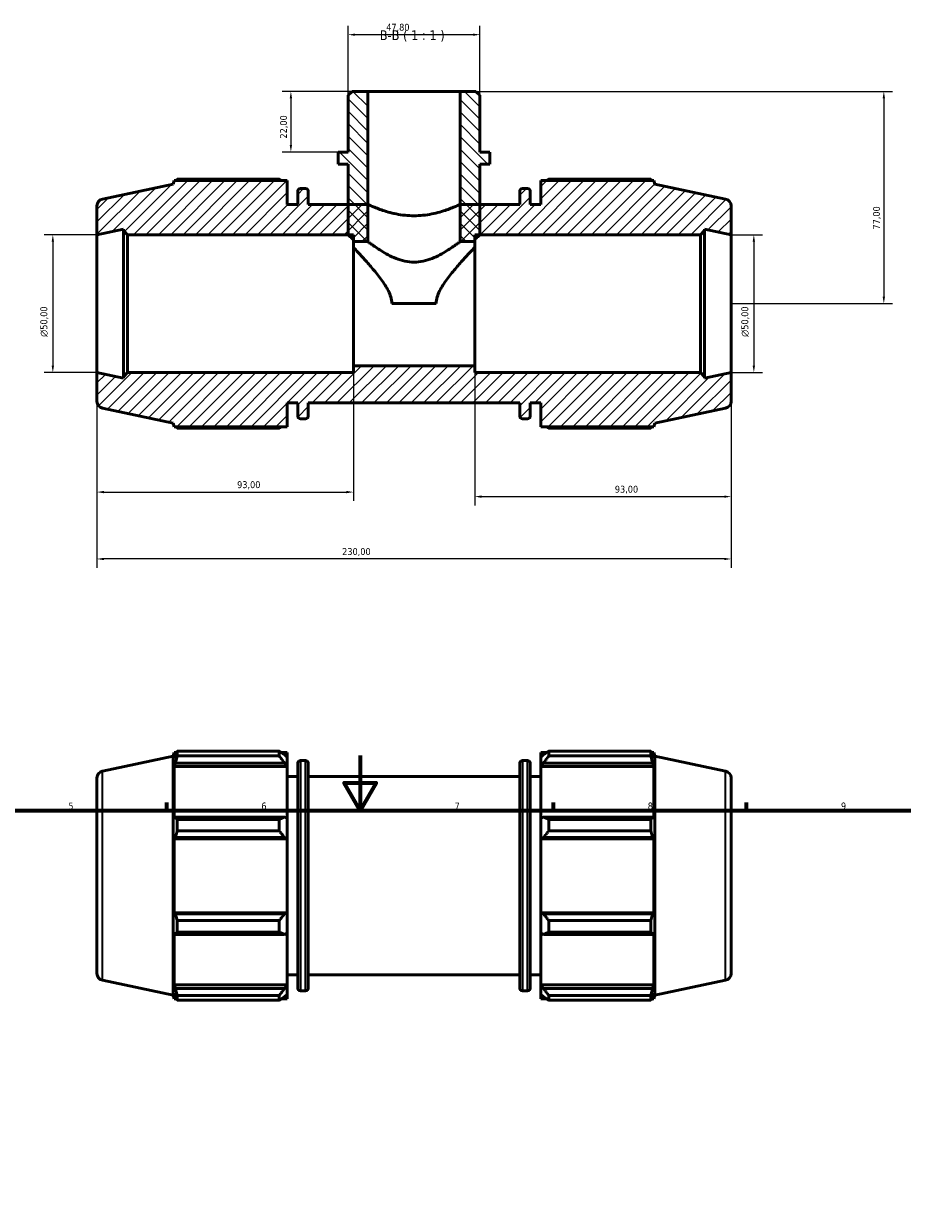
# Model space of a CAD drawing. Header units: millimetres. Extents: x 0 to 931, y 0 to 859.
# Tile 4 of 6: x 298 to 617, y 430 to 859. Entities that reach past the tile are written whole.
import ezdxf

# ---------------------------------------------------------------- set-up
doc = ezdxf.new("R2010")
doc.units = ezdxf.units.MM
for name, color, linetype, lineweight in [('Border (ISO)', 7, 'Continuous', 70), ('Dimension (ISO)', 7, 'Continuous', 25), ('Hatch (ISO)', 7, 'Continuous', 18), ('Symbol (ISO)', 7, 'Continuous', 25), ('Visible (ISO)', 7, 'Continuous', 50), ('Visible Narrow (ISO)', 7, 'Continuous', 35)]:
    doc.layers.add(name, color=color, linetype=linetype, lineweight=lineweight)
doc.styles.add('Label Text (ISO)', font='tahoma.ttf')
doc.styles.add('Note Text (ISO)', font='tahoma.ttf')
doc.dimstyles.new('Default (ISO)', dxfattribs={"dimtxt": 2.5, "dimasz": 2.5, "dimexe": 3.175, "dimexo": 0, "dimgap": 0.762, "dimtad": 1, "dimrnd": 1e-08, "dimzin": 0, "dimtxsty": 'Note Text (ISO)', "dimcen": 0.09, "dimdle": 10, "dimclrd": 256, "dimclre": 256, "dimclrt": 232, "dimazin": 0, "dimtfac": 1.40208, "dimtmove": 0, "dimatfit": 3, "dimfxl": 1, "dimtolj": 1, "dimtzin": 0, "dimlwd": -1, "dimlwe": -1, "dimarcsym": 0})

# ---------------------------------------------------------------- blocks, each defined once
blk = doc.blocks.new('Borders Default Border')
at = {"layer": 'Border (ISO)'}
for p, q in [((350.42, 574), (350.42, 576.9)), ((490.58, 574), (490.58, 576.9)), ((560.67, 574), (560.67, 576.9))]:
    blk.add_line(p, q, dxfattribs=at)
at = {"layer": 'Border (ISO)', "flags": 128}
for points in [[(420.5, 594), (420.5, 574), (414.73, 584), (426.27, 584), (420.5, 574)], [(20, 20), (20, 574), (821, 574), (821, 20), (20, 20)]]:
    blk.add_lwpolyline(points, dxfattribs=at)
at = {"layer": 'Border (ISO)', "color": 232, "true_color": 0xca0064, "char_height": 2.5, "attachment_point": 7, "style": 'Note Text (ISO)'}
for s, insert in [('5', (314.64, 574.35)), ('6', (384.66, 574.35)), ('7', (454.77, 574.4)), ('8', (524.81, 574.34)), ('9', (594.88, 574.35))]:
    blk.add_mtext(s, dxfattribs=dict(at, insert=insert))
blk = doc.blocks.new('*D7')
at = {"layer": 'Defpoints', "color": 0, "transparency": 16777216}
for p in [(423.3, 834.85), (395.37, 812.85), (412.54, 812.85)]:
    blk.add_point(p, dxfattribs=at)
at = {"layer": 'Dimension (ISO)', "transparency": 16777216}
for p, q in [((423.3, 834.85), (392.2, 834.85)), ((395.37, 832.35), (395.37, 815.35)), ((412.54, 812.85), (392.2, 812.85))]:
    blk.add_line(p, q, dxfattribs=at)
for points in [[(394.96, 832.35), (395.79, 832.35), (395.37, 834.85)], [(394.96, 815.35), (395.79, 815.35), (395.37, 812.85)]]:
    blk.add_solid(points, dxfattribs=at)
at = {"layer": 'Dimension (ISO)', "color": 232, "true_color": 0xca0064, "transparency": 16777216, "insert": (391.44, 817.74), "char_height": 2.5, "attachment_point": 1, "rotation": 90, "style": 'Note Text (ISO)'}
blk.add_mtext('\\A1;22,00', dxfattribs=at)
blk = doc.blocks.new('*D8')
at = {"layer": 'Defpoints', "color": 0, "transparency": 16777216}
for p in [(456.76, 834.85), (555.03, 757.85), (610.43, 757.85)]:
    blk.add_point(p, dxfattribs=at)
at = {"layer": 'Dimension (ISO)', "transparency": 16777216}
for p, q in [((456.76, 834.85), (613.61, 834.85)), ((610.43, 832.35), (610.43, 760.35)), ((555.03, 757.85), (613.61, 757.85))]:
    blk.add_line(p, q, dxfattribs=at)
for points in [[(610.01, 832.35), (610.85, 832.35), (610.43, 834.85)], [(610.01, 760.35), (610.85, 760.35), (610.43, 757.85)]]:
    blk.add_solid(points, dxfattribs=at)
at = {"layer": 'Dimension (ISO)', "color": 232, "true_color": 0xca0064, "transparency": 16777216, "insert": (606.5, 784.73), "char_height": 2.5, "attachment_point": 1, "rotation": 90, "style": 'Note Text (ISO)'}
blk.add_mtext('\\A1;77,00', dxfattribs=at)
blk = doc.blocks.new('*D9')
at = {"layer": 'Defpoints', "color": 0, "transparency": 16777216}
for p in [(555.03, 782.85), (555.03, 732.85), (563.29, 732.85)]:
    blk.add_point(p, dxfattribs=at)
at = {"layer": 'Dimension (ISO)', "transparency": 16777216}
for p, q in [((555.03, 782.85), (566.46, 782.85)), ((563.29, 780.35), (563.29, 735.35)), ((555.03, 732.85), (566.46, 732.85))]:
    blk.add_line(p, q, dxfattribs=at)
for points in [[(562.87, 780.35), (563.7, 780.35), (563.29, 782.85)], [(562.87, 735.35), (563.7, 735.35), (563.29, 732.85)]]:
    blk.add_solid(points, dxfattribs=at)
at = {"layer": 'Dimension (ISO)', "color": 232, "true_color": 0xca0064, "transparency": 16777216, "insert": (558.76, 745.8), "char_height": 2.5, "attachment_point": 1, "rotation": 90, "style": 'Note Text (ISO)'}
blk.add_mtext('\\A1;\\fAIGDT|b0|i0;\\H2.5000;\\ln\\fTahoma|b0|i0;\\H2.5000;50,00', dxfattribs=at)
blk = doc.blocks.new('*D10')
at = {"layer": 'Defpoints', "color": 0, "transparency": 16777216}
for p in [(416.13, 855.42), (416.13, 833.42), (463.93, 833.42)]:
    blk.add_point(p, dxfattribs=at)
at = {"layer": 'Dimension (ISO)', "transparency": 16777216}
for p, q in [((416.13, 833.42), (416.13, 858.59)), ((461.43, 855.42), (418.63, 855.42)), ((463.93, 833.42), (463.93, 858.59))]:
    blk.add_line(p, q, dxfattribs=at)
for points in [[(418.63, 855.83), (418.63, 855), (416.13, 855.42)], [(461.43, 855.83), (461.43, 855), (463.93, 855.42)]]:
    blk.add_solid(points, dxfattribs=at)
at = {"layer": 'Dimension (ISO)', "color": 232, "true_color": 0xca0064, "transparency": 16777216, "insert": (429.95, 859.36), "char_height": 2.5, "attachment_point": 1, "style": 'Note Text (ISO)'}
blk.add_mtext('\\A1;47,80', dxfattribs=at)
blk = doc.blocks.new('*D11')
at = {"layer": 'Defpoints', "color": 0, "transparency": 16777216}
for p in [(325.03, 782.85), (309.03, 732.85), (325.03, 732.85)]:
    blk.add_point(p, dxfattribs=at)
at = {"layer": 'Dimension (ISO)', "transparency": 16777216}
for p, q in [((325.03, 782.85), (305.86, 782.85)), ((309.03, 780.35), (309.03, 735.35)), ((325.03, 732.85), (305.86, 732.85))]:
    blk.add_line(p, q, dxfattribs=at)
for points in [[(308.61, 780.35), (309.45, 780.35), (309.03, 782.85)], [(308.61, 735.35), (309.45, 735.35), (309.03, 732.85)]]:
    blk.add_solid(points, dxfattribs=at)
at = {"layer": 'Dimension (ISO)', "color": 232, "true_color": 0xca0064, "transparency": 16777216, "insert": (304.51, 745.8), "char_height": 2.5, "attachment_point": 1, "rotation": 90, "style": 'Note Text (ISO)'}
blk.add_mtext('\\A1;\\fAIGDT|b0|i0;\\H2.5000;\\ln\\fTahoma|b0|i0;\\H2.5000;50,00', dxfattribs=at)
blk = doc.blocks.new('*D12')
at = {"layer": 'Defpoints', "color": 0, "transparency": 16777216}
for p in [(418.03, 735.35), (325.03, 732.85), (418.03, 689.5)]:
    blk.add_point(p, dxfattribs=at)
at = {"layer": 'Dimension (ISO)', "transparency": 16777216}
for p, q in [((418.03, 735.35), (418.03, 686.33)), ((325.03, 732.85), (325.03, 686.33)), ((327.53, 689.5), (415.53, 689.5))]:
    blk.add_line(p, q, dxfattribs=at)
for points in [[(327.53, 689.92), (327.53, 689.08), (325.03, 689.5)], [(415.53, 689.92), (415.53, 689.08), (418.03, 689.5)]]:
    blk.add_solid(points, dxfattribs=at)
at = {"layer": 'Dimension (ISO)', "color": 232, "true_color": 0xca0064, "transparency": 16777216, "insert": (375.88, 693.44), "char_height": 2.5, "attachment_point": 1, "style": 'Note Text (ISO)'}
blk.add_mtext('\\A1;93,00', dxfattribs=at)
blk = doc.blocks.new('*D13')
at = {"layer": 'Defpoints', "color": 0, "transparency": 16777216}
for p in [(462.03, 735.35), (555.03, 732.85), (555.03, 687.85)]:
    blk.add_point(p, dxfattribs=at)
at = {"layer": 'Dimension (ISO)', "transparency": 16777216}
for p, q in [((462.03, 735.35), (462.03, 684.68)), ((555.03, 732.85), (555.03, 684.68)), ((464.53, 687.85), (552.53, 687.85))]:
    blk.add_line(p, q, dxfattribs=at)
for points in [[(464.53, 688.27), (464.53, 687.43), (462.03, 687.85)], [(552.53, 688.27), (552.53, 687.43), (555.03, 687.85)]]:
    blk.add_solid(points, dxfattribs=at)
at = {"layer": 'Dimension (ISO)', "color": 232, "true_color": 0xca0064, "transparency": 16777216, "insert": (512.88, 691.79), "char_height": 2.5, "attachment_point": 1, "style": 'Note Text (ISO)'}
blk.add_mtext('\\A1;93,00', dxfattribs=at)
blk = doc.blocks.new('*D14')
at = {"layer": 'Defpoints', "color": 0, "transparency": 16777216}
for p in [(325.03, 732.85), (555.03, 732.85), (325.03, 665.24)]:
    blk.add_point(p, dxfattribs=at)
at = {"layer": 'Dimension (ISO)', "transparency": 16777216}
for p, q in [((325.03, 732.85), (325.03, 662.06)), ((555.03, 732.85), (555.03, 662.06)), ((552.53, 665.24), (327.53, 665.24))]:
    blk.add_line(p, q, dxfattribs=at)
for points in [[(327.53, 665.65), (327.53, 664.82), (325.03, 665.24)], [(552.53, 665.65), (552.53, 664.82), (555.03, 665.24)]]:
    blk.add_solid(points, dxfattribs=at)
at = {"layer": 'Dimension (ISO)', "color": 232, "true_color": 0xca0064, "transparency": 16777216, "insert": (413.98, 669.17), "char_height": 2.5, "attachment_point": 1, "style": 'Note Text (ISO)'}
blk.add_mtext('\\A1;230,00', dxfattribs=at)

msp = doc.modelspace()

# ---------------------------------------------------------------- hatches: boundary and pattern name
at = {"layer": 'Hatch (ISO)'}
h = msp.add_hatch(dxfattribs=at)
h.set_pattern_fill('ANSI31', color=256, scale=25.4, angle=90.00021, style=0)
h.set_pattern_definition([(135.0002, (0, 0), (-2.245056, -2.245072), [])])
h.paths.add_polyline_path([(463.933, 833.417), (462.499, 834.851), (456.762, 834.851), (456.762, 780.351), (462.031, 780.351), (462.031, 782.851), (463.933, 782.851), (463.933, 793.851), (463.933, 808.451), (467.518, 808.451), (467.518, 812.851), (463.933, 812.851)])
h.paths.add_polyline_path([(417.564, 834.851), (416.13, 833.417), (416.13, 812.851), (412.544, 812.851), (412.544, 808.451), (416.13, 808.451), (416.13, 793.851), (416.13, 782.851), (418.031, 782.851), (418.031, 780.351), (423.3, 780.351), (423.3, 834.851)])
h = msp.add_hatch(dxfattribs=at)
h.set_pattern_fill('ANSI31', color=256, scale=25.4, style=0)
h.set_pattern_definition([(45, (0, 0), (-2.245064, 2.245064), [])])
edge = h.paths.add_edge_path()
edge.add_ellipse((327.531, 793.327), major_axis=(-0.52, 2.445), ratio=1, start_angle=0, end_angle=78)
edge.add_line((325.031, 793.327), (325.031, 782.851))
edge.add_line((325.031, 782.851), (334.615, 784.888))
edge.add_line((334.615, 784.888), (334.615, 784.351))
edge.add_line((334.615, 784.351), (336.115, 782.851))
edge.add_line((336.115, 782.851), (418.031, 782.851))
edge.add_line((418.031, 782.851), (418.031, 780.351))
edge.add_line((418.031, 780.351), (423.3, 780.351))
edge.add_line((423.3, 780.351), (423.3, 793.851))
edge.add_line((423.3, 793.851), (416.13, 793.851))
edge.add_line((416.13, 793.851), (401.698, 793.851))
edge.add_line((401.698, 793.851), (401.698, 798.611))
edge.add_ellipse((400.698, 798.611), major_axis=(1, 0), ratio=1, start_angle=0, end_angle=90)
edge.add_line((400.698, 799.611), (398.865, 799.611))
edge.add_ellipse((398.865, 798.611), major_axis=(0, 1), ratio=1, start_angle=0, end_angle=90)
edge.add_line((397.865, 798.611), (397.865, 793.851))
edge.add_line((397.865, 793.851), (394.031, 793.851))
edge.add_line((394.031, 793.851), (394.031, 802.491))
edge.add_line((394.031, 802.491), (353.045, 802.491))
edge.add_line((353.045, 802.491), (352.631, 801.218))
edge.add_line((352.631, 801.218), (327.011, 795.772))
edge = h.paths.add_edge_path()
edge.add_ellipse((552.531, 722.376), major_axis=(0.52, -2.445), ratio=1, start_angle=0, end_angle=78)
edge.add_line((555.031, 722.376), (555.031, 732.851))
edge.add_line((555.031, 732.851), (545.448, 730.814))
edge.add_line((545.448, 730.814), (545.448, 731.351))
edge.add_line((545.448, 731.351), (543.948, 732.851))
edge.add_line((543.948, 732.851), (462.031, 732.851))
edge.add_line((462.031, 732.851), (462.031, 735.351))
edge.add_line((462.031, 735.351), (418.031, 735.351))
edge.add_line((418.031, 735.351), (418.031, 732.851))
edge.add_line((418.031, 732.851), (336.115, 732.851))
edge.add_line((336.115, 732.851), (334.615, 731.351))
edge.add_line((334.615, 731.351), (334.615, 730.814))
edge.add_line((334.615, 730.814), (325.031, 732.851))
edge.add_line((325.031, 732.851), (325.031, 722.376))
edge.add_ellipse((327.531, 722.376), major_axis=(-2.5, 0), ratio=1, start_angle=0, end_angle=78)
edge.add_line((327.011, 719.93), (352.631, 714.485))
edge.add_line((352.631, 714.485), (353.045, 713.211))
edge.add_line((353.045, 713.211), (394.031, 713.211))
edge.add_line((394.031, 713.211), (394.031, 721.851))
edge.add_line((394.031, 721.851), (397.865, 721.851))
edge.add_line((397.865, 721.851), (397.865, 717.091))
edge.add_ellipse((398.865, 717.091), major_axis=(-1, 0), ratio=1, start_angle=0, end_angle=90)
edge.add_line((398.865, 716.091), (400.698, 716.091))
edge.add_ellipse((400.698, 717.091), major_axis=(0, -1), ratio=1, start_angle=0, end_angle=90)
edge.add_line((401.698, 717.091), (401.698, 721.851))
edge.add_line((401.698, 721.851), (478.365, 721.851))
edge.add_line((478.365, 721.851), (478.365, 717.091))
edge.add_ellipse((479.365, 717.091), major_axis=(-1, 0), ratio=1, start_angle=0, end_angle=90)
edge.add_line((479.365, 716.091), (481.198, 716.091))
edge.add_ellipse((481.198, 717.091), major_axis=(0, -1), ratio=1, start_angle=0, end_angle=90)
edge.add_line((482.198, 717.091), (482.198, 721.851))
edge.add_line((482.198, 721.851), (486.031, 721.851))
edge.add_line((486.031, 721.851), (486.031, 713.211))
edge.add_line((486.031, 713.211), (527.017, 713.211))
edge.add_line((527.017, 713.211), (527.431, 714.485))
edge.add_line((527.431, 714.485), (553.051, 719.93))
edge = h.paths.add_edge_path()
edge.add_ellipse((552.531, 793.327), major_axis=(2.5, 0), ratio=1, start_angle=0, end_angle=78)
edge.add_line((553.051, 795.772), (527.431, 801.218))
edge.add_line((527.431, 801.218), (527.017, 802.491))
edge.add_line((527.017, 802.491), (486.031, 802.491))
edge.add_line((486.031, 802.491), (486.031, 793.851))
edge.add_line((486.031, 793.851), (482.198, 793.851))
edge.add_line((482.198, 793.851), (482.198, 798.611))
edge.add_ellipse((481.198, 798.611), major_axis=(1, 0), ratio=1, start_angle=0, end_angle=90)
edge.add_line((481.198, 799.611), (479.365, 799.611))
edge.add_ellipse((479.365, 798.611), major_axis=(0, 1), ratio=1, start_angle=0, end_angle=90)
edge.add_line((478.365, 798.611), (478.365, 793.851))
edge.add_line((478.365, 793.851), (463.933, 793.851))
edge.add_line((463.933, 793.851), (456.762, 793.851))
edge.add_line((456.762, 793.851), (456.762, 780.351))
edge.add_line((456.762, 780.351), (462.031, 780.351))
edge.add_line((462.031, 780.351), (462.031, 782.851))
edge.add_line((462.031, 782.851), (543.948, 782.851))
edge.add_line((543.948, 782.851), (545.448, 784.351))
edge.add_line((545.448, 784.351), (545.448, 784.888))
edge.add_line((545.448, 784.888), (555.031, 782.851))
edge.add_line((555.031, 782.851), (555.031, 793.327))

# ---------------------------------------------------------------- linework, layer by layer
at = {"layer": 'Visible (ISO)'}
for p, q in [((417.564, 834.851), (416.13, 833.417)), ((423.3, 834.851), (417.564, 834.851)), ((423.3, 780.351), (423.3, 834.851)), ((456.762, 834.851), (423.3, 834.851)), ((462.499, 834.851), (456.762, 834.851)), ((456.762, 834.851), (456.762, 780.351)), ((463.933, 833.417), (462.499, 834.851)), ((416.13, 833.417), (416.13, 812.851)), ((463.933, 812.851), (463.933, 833.417)), ((416.13, 812.851), (412.544, 812.851)), ((412.544, 812.851), (412.544, 808.451)), ((467.518, 812.851), (463.933, 812.851)), ((467.518, 808.451), (467.518, 812.851)), ((412.544, 808.451), (416.13, 808.451)), ((416.13, 808.451), (416.13, 782.851)), ((463.933, 782.851), (463.933, 808.451)), ((463.933, 808.451), (467.518, 808.451)), ((352.631, 801.218), (327.011, 795.772)), ((353.045, 802.491), (352.631, 801.218)), ((394.031, 802.491), (353.045, 802.491)), ((391.151, 803.016), (354.137, 803.016)), ((394.031, 793.851), (394.031, 802.491)), ((400.698, 799.611), (398.865, 799.611)), ((481.198, 799.611), (479.365, 799.611)), ((527.017, 802.491), (486.031, 802.491)), ((486.031, 802.491), (486.031, 793.851)), ((525.926, 803.016), (488.911, 803.016)), ((527.431, 801.218), (527.017, 802.491)), ((553.051, 795.772), (527.431, 801.218)), ((397.865, 798.611), (397.865, 793.851)), ((401.698, 793.851), (401.698, 798.611)), ((478.365, 798.611), (478.365, 793.851)), ((482.198, 793.851), (482.198, 798.611)), ((325.031, 793.327), (325.031, 782.851)), ((397.865, 793.851), (394.031, 793.851)), ((423.3, 793.851), (401.698, 793.851)), ((423.3, 780.351), (423.3, 793.851)), ((478.365, 793.851), (456.762, 793.851)), ((456.762, 793.851), (456.762, 780.351)), ((486.031, 793.851), (482.198, 793.851)), ((555.031, 782.851), (555.031, 793.327)), ((325.031, 782.851), (334.615, 784.888)), ((325.031, 732.851), (325.031, 782.851)), ((334.615, 784.888), (334.615, 784.351)), ((334.615, 784.351), (336.115, 782.851)), ((334.615, 784.351), (334.615, 731.351)), ((336.115, 782.851), (418.031, 782.851)), ((336.115, 732.851), (336.115, 782.851)), ((416.13, 782.851), (418.031, 782.851)), ((418.031, 782.851), (418.031, 780.351)), ((418.031, 782.851), (418.031, 780.351)), ((462.031, 780.351), (462.031, 782.851)), ((462.031, 782.851), (543.948, 782.851)), ((462.031, 780.351), (462.031, 782.851)), ((462.031, 782.851), (463.933, 782.851)), ((543.948, 782.851), (545.448, 784.351)), ((543.948, 782.851), (543.948, 732.851)), ((545.448, 784.351), (545.448, 784.888)), ((545.448, 784.888), (555.031, 782.851)), ((545.448, 731.351), (545.448, 784.351)), ((555.031, 732.851), (555.031, 782.851)), ((418.031, 780.351), (423.3, 780.351)), ((418.031, 735.351), (418.031, 780.351)), ((418.031, 780.351), (423.3, 780.351)), ((418.031, 780.351), (418.031, 778.32)), ((456.762, 780.351), (462.031, 780.351)), ((456.762, 780.351), (462.031, 780.351)), ((462.031, 735.351), (462.031, 780.351)), ((462.031, 778.32), (462.031, 780.351)), ((448.095, 757.851), (431.967, 757.851)), ((462.031, 735.351), (418.031, 735.351)), ((418.031, 735.351), (418.031, 732.851)), ((462.031, 732.851), (462.031, 735.351)), ((334.615, 730.814), (325.031, 732.851)), ((325.031, 732.851), (325.031, 722.376)), ((336.115, 732.851), (334.615, 731.351)), ((334.615, 731.351), (334.615, 730.814)), ((418.031, 732.851), (336.115, 732.851)), ((543.948, 732.851), (462.031, 732.851)), ((545.448, 731.351), (543.948, 732.851)), ((555.031, 732.851), (545.448, 730.814)), ((545.448, 730.814), (545.448, 731.351)), ((555.031, 722.376), (555.031, 732.851)), ((327.011, 719.93), (352.631, 714.485)), ((394.031, 713.211), (394.031, 721.851)), ((394.031, 721.851), (397.865, 721.851)), ((397.865, 721.851), (397.865, 717.091)), ((401.698, 717.091), (401.698, 721.851)), ((401.698, 721.851), (478.365, 721.851)), ((478.365, 721.851), (478.365, 717.091)), ((482.198, 717.091), (482.198, 721.851)), ((482.198, 721.851), (486.031, 721.851)), ((486.031, 721.851), (486.031, 713.211)), ((527.431, 714.485), (553.051, 719.93)), ((352.631, 714.485), (353.045, 713.211)), ((398.865, 716.091), (400.698, 716.091)), ((479.365, 716.091), (481.198, 716.091)), ((527.017, 713.211), (527.431, 714.485)), ((353.045, 713.211), (394.031, 713.211)), ((354.137, 712.687), (391.151, 712.687)), ((486.031, 713.211), (527.017, 713.211)), ((488.911, 712.687), (525.926, 712.687)), ((327.011, 588.262), (352.631, 593.707)), ((352.631, 593.707), (353.045, 594.981)), ((352.631, 506.974), (352.631, 593.707)), ((353.045, 594.981), (353.045, 592.915)), ((353.045, 594.981), (353.865, 594.981)), ((353.513, 594.288), (353.045, 592.915)), ((354.137, 593.769), (354.137, 595.505)), ((354.137, 595.505), (391.151, 595.505)), ((391.151, 593.769), (354.137, 593.769)), ((391.151, 593.769), (391.151, 595.505)), ((391.988, 594.981), (394.031, 594.981)), ((394.031, 593.372), (393.071, 594.288)), ((394.031, 593.372), (394.031, 594.981)), ((394.031, 593.372), (394.031, 590.363)), ((486.031, 594.981), (486.031, 593.372)), ((486.031, 594.981), (488.075, 594.981)), ((486.991, 594.288), (486.031, 593.372)), ((486.031, 590.363), (486.031, 593.372)), ((488.911, 595.505), (488.911, 593.769)), ((488.911, 595.505), (525.926, 595.505)), ((525.926, 593.769), (488.911, 593.769)), ((525.926, 593.769), (525.926, 595.505)), ((526.198, 594.981), (527.017, 594.981)), ((527.017, 592.915), (526.55, 594.288)), ((527.017, 592.915), (527.017, 594.981)), ((527.431, 593.707), (527.017, 594.981)), ((527.431, 506.974), (527.431, 593.707)), ((553.051, 588.262), (527.431, 593.707)), ((353.045, 589.937), (353.513, 591.214)), ((394.031, 589.937), (353.045, 589.937)), ((353.045, 589.937), (353.045, 570.953)), ((353.513, 591.214), (393.071, 591.214)), ((393.071, 591.214), (394.031, 590.363)), ((394.031, 590.363), (394.031, 589.937)), ((394.031, 571.175), (394.031, 589.937)), ((397.865, 509.581), (397.865, 591.101)), ((398.865, 592.101), (400.698, 592.101)), ((401.698, 591.101), (401.698, 509.581)), ((478.365, 509.581), (478.365, 591.101)), ((479.365, 592.101), (481.198, 592.101)), ((482.198, 591.101), (482.198, 509.581)), ((486.031, 590.363), (486.991, 591.214)), ((486.031, 589.937), (486.031, 590.363)), ((486.031, 589.937), (486.031, 571.175)), ((486.031, 589.937), (527.017, 589.937)), ((486.991, 591.214), (526.55, 591.214)), ((526.55, 591.214), (527.017, 589.937)), ((527.017, 570.953), (527.017, 589.937)), ((325.031, 585.816), (325.031, 514.865)), ((394.031, 586.341), (397.865, 586.341)), ((401.698, 586.341), (478.365, 586.341)), ((482.198, 586.341), (486.031, 586.341)), ((555.031, 585.816), (555.031, 514.865)), ((353.513, 571.618), (353.045, 570.953)), ((393.071, 571.618), (353.513, 571.618)), ((394.031, 571.175), (393.071, 571.618)), ((486.991, 571.618), (486.031, 571.175)), ((526.55, 571.618), (486.991, 571.618)), ((527.017, 570.953), (526.55, 571.618)), ((354.137, 566.594), (354.137, 570.784)), ((354.137, 570.784), (391.151, 570.784)), ((391.151, 566.594), (391.151, 570.784)), ((394.031, 571.175), (394.031, 563.908)), ((486.031, 563.908), (486.031, 571.175)), ((488.911, 570.784), (488.911, 566.594)), ((488.911, 570.784), (525.926, 570.784)), ((525.926, 566.594), (525.926, 570.784)), ((353.045, 563.764), (353.513, 564.197)), ((394.031, 563.764), (353.045, 563.764)), ((353.045, 563.764), (353.045, 536.917)), ((353.513, 564.197), (393.071, 564.197)), ((391.151, 566.594), (354.137, 566.594)), ((393.071, 564.197), (394.031, 563.908)), ((394.031, 563.908), (394.031, 563.764)), ((394.031, 536.917), (394.031, 563.764)), ((486.031, 563.908), (486.991, 564.197)), ((486.031, 563.764), (486.031, 563.908)), ((486.031, 563.764), (486.031, 536.917)), ((486.031, 563.764), (527.017, 563.764)), ((486.991, 564.197), (526.55, 564.197)), ((525.926, 566.594), (488.911, 566.594)), ((526.55, 564.197), (527.017, 563.764)), ((527.017, 536.917), (527.017, 563.764)), ((353.513, 536.484), (353.045, 536.917)), ((394.031, 536.917), (353.045, 536.917)), ((393.071, 536.484), (353.513, 536.484)), ((354.137, 529.897), (354.137, 534.088)), ((354.137, 534.088), (391.151, 534.088)), ((391.151, 529.897), (391.151, 534.088)), ((394.031, 536.773), (393.071, 536.484)), ((394.031, 536.917), (394.031, 536.773)), ((394.031, 536.773), (394.031, 529.507)), ((486.031, 536.773), (486.031, 536.917)), ((486.031, 536.917), (527.017, 536.917)), ((486.031, 529.507), (486.031, 536.773)), ((486.991, 536.484), (486.031, 536.773)), ((526.55, 536.484), (486.991, 536.484)), ((488.911, 534.088), (488.911, 529.897)), ((488.911, 534.088), (525.926, 534.088)), ((525.926, 529.897), (525.926, 534.088)), ((527.017, 536.917), (526.55, 536.484)), ((353.045, 529.728), (353.513, 529.063)), ((353.045, 529.728), (353.045, 510.744)), ((353.513, 529.063), (393.071, 529.063)), ((391.151, 529.897), (354.137, 529.897)), ((393.071, 529.063), (394.031, 529.507)), ((394.031, 510.744), (394.031, 529.507)), ((486.031, 529.507), (486.991, 529.063)), ((486.031, 529.507), (486.031, 510.744)), ((486.991, 529.063), (526.55, 529.063)), ((525.926, 529.897), (488.911, 529.897)), ((526.55, 529.063), (527.017, 529.728)), ((527.017, 510.744), (527.017, 529.728)), ((327.011, 512.42), (352.631, 506.974)), ((394.031, 514.341), (397.865, 514.341)), ((401.698, 514.341), (478.365, 514.341)), ((482.198, 514.341), (486.031, 514.341)), ((553.051, 512.42), (527.431, 506.974)), ((353.513, 509.467), (353.045, 510.744)), ((394.031, 510.744), (353.045, 510.744)), ((353.045, 507.767), (353.513, 506.393)), ((353.045, 507.767), (353.045, 505.701)), ((393.071, 509.467), (353.513, 509.467)), ((394.031, 510.319), (393.071, 509.467)), ((393.071, 506.393), (394.031, 507.309)), ((394.031, 510.744), (394.031, 510.319)), ((394.031, 510.319), (394.031, 507.309)), ((394.031, 505.701), (394.031, 507.309)), ((398.865, 508.581), (400.698, 508.581)), ((479.365, 508.581), (481.198, 508.581)), ((486.031, 510.319), (486.031, 510.744)), ((486.031, 510.744), (527.017, 510.744)), ((486.031, 507.309), (486.031, 510.319)), ((486.991, 509.467), (486.031, 510.319)), ((486.031, 507.309), (486.991, 506.393)), ((486.031, 507.309), (486.031, 505.701)), ((526.55, 509.467), (486.991, 509.467)), ((527.017, 510.744), (526.55, 509.467)), ((526.55, 506.393), (527.017, 507.767)), ((527.017, 505.701), (527.017, 507.767)), ((352.631, 506.974), (353.045, 505.701)), ((353.045, 505.701), (353.865, 505.701)), ((354.137, 505.176), (354.137, 506.912)), ((354.137, 506.912), (391.151, 506.912)), ((391.151, 505.176), (354.137, 505.176)), ((391.151, 505.176), (391.151, 506.912)), ((391.988, 505.701), (394.031, 505.701)), ((486.031, 505.701), (488.075, 505.701)), ((488.911, 506.912), (488.911, 505.176)), ((488.911, 506.912), (525.926, 506.912)), ((525.926, 505.176), (488.911, 505.176)), ((525.926, 505.176), (525.926, 506.912)), ((526.198, 505.701), (527.017, 505.701)), ((527.431, 506.974), (527.017, 505.701))]:
    msp.add_line(p, q, dxfattribs=at)
for centre, radius, start, end in [((398.865, 798.611), 1, 90, 180), ((400.698, 798.611), 1, 0, 90), ((479.365, 798.611), 1, 90, 180), ((481.198, 798.611), 1, 0, 90), ((327.531, 793.327), 2.5, 102, 180), ((552.531, 793.327), 2.5, 0, 78), ((327.531, 722.376), 2.5, 180, 258), ((552.531, 722.376), 2.5, 282, 0), ((398.865, 717.091), 1, 180, 270), ((400.698, 717.091), 1, 270, 0), ((479.365, 717.091), 1, 180, 270), ((481.198, 717.091), 1, 270, 0), ((398.865, 591.101), 1, 90, 180), ((400.698, 591.101), 1, 0, 90), ((479.365, 591.101), 1, 90, 180), ((481.198, 591.101), 1, 0, 90), ((327.531, 585.816), 2.5, 102, 180), ((552.531, 585.816), 2.5, 0, 78), ((327.531, 514.865), 2.5, 180, 258), ((552.531, 514.865), 2.5, 282, 0), ((398.865, 509.581), 1, 180, 270), ((400.698, 509.581), 1, 270, 0), ((479.365, 509.581), 1, 180, 270), ((481.198, 509.581), 1, 270, 0)]:
    msp.add_arc(centre, radius, start, end, dxfattribs=at)
for points, weights in [([(354.137, 803.016), (353.999, 802.751), (353.865, 802.491)], [1, 1.00044706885, 1.0007460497]), ([(391.151, 803.016), (391.577, 802.751), (391.988, 802.491)], [1.01498202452, 1.01315082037, 1.01117308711]), ([(488.075, 802.491), (488.486, 802.751), (488.911, 803.016)], [1.01117308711, 1.01315082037, 1.01498202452]), ([(526.198, 802.491), (526.064, 802.751), (525.926, 803.016)], [1.0007460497, 1.00044706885, 1]), ([(353.865, 713.211), (353.999, 712.951), (354.137, 712.687)], [1.0007460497, 1.00044706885, 1]), ([(391.988, 713.211), (391.577, 712.951), (391.151, 712.687)], [1.01117308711, 1.01315082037, 1.01498202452]), ([(488.911, 712.687), (488.486, 712.951), (488.075, 713.211)], [1.01498202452, 1.01315082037, 1.01117308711]), ([(525.926, 712.687), (526.064, 712.951), (526.198, 713.211)], [1, 1.00044706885, 1.0007460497]), ([(353.513, 594.288), (353.812, 594.884), (354.137, 595.505)], [1.0012831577, 1.00105004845, 1]), ([(354.137, 593.769), (353.812, 592.466), (353.513, 591.214)], [1, 1.00105004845, 1.0012831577]), ([(393.071, 594.288), (392.15, 594.884), (391.151, 595.505)], [1.00560255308, 1.01069401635, 1.01498202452]), ([(391.151, 593.769), (392.15, 592.466), (393.071, 591.214)], [1.01498202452, 1.01069401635, 1.00560255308]), ([(488.911, 595.505), (487.913, 594.884), (486.991, 594.288)], [1.01498202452, 1.01069401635, 1.00560255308]), ([(486.991, 591.214), (487.913, 592.466), (488.911, 593.769)], [1.00560255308, 1.01069401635, 1.01498202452]), ([(525.926, 595.505), (526.25, 594.884), (526.55, 594.288)], [1, 1.00105004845, 1.0012831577]), ([(526.55, 591.214), (526.25, 592.466), (525.926, 593.769)], [1.0012831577, 1.00105004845, 1]), ([(353.513, 571.618), (353.812, 571.21), (354.137, 570.784)], [1.0012831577, 1.00105004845, 1]), ([(393.071, 571.618), (392.15, 571.21), (391.151, 570.784)], [1.00560255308, 1.01069401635, 1.01498202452]), ([(488.911, 570.784), (487.913, 571.21), (486.991, 571.618)], [1.01498202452, 1.01069401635, 1.00560255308]), ([(525.926, 570.784), (526.25, 571.21), (526.55, 571.618)], [1, 1.00105004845, 1.0012831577]), ([(354.137, 566.594), (353.812, 565.371), (353.513, 564.197)], [1, 1.00105004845, 1.0012831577]), ([(391.151, 566.594), (392.15, 565.371), (393.071, 564.197)], [1.01498202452, 1.01069401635, 1.00560255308]), ([(486.991, 564.197), (487.913, 565.371), (488.911, 566.594)], [1.00560255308, 1.01069401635, 1.01498202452]), ([(526.55, 564.197), (526.25, 565.371), (525.926, 566.594)], [1.0012831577, 1.00105004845, 1]), ([(353.513, 536.484), (353.812, 535.31), (354.137, 534.088)], [1.0012831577, 1.00105004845, 1]), ([(393.071, 536.484), (392.15, 535.31), (391.151, 534.088)], [1.00560255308, 1.01069401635, 1.01498202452]), ([(488.911, 534.088), (487.913, 535.31), (486.991, 536.484)], [1.01498202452, 1.01069401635, 1.00560255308]), ([(525.926, 534.088), (526.25, 535.31), (526.55, 536.484)], [1, 1.00105004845, 1.0012831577]), ([(354.137, 529.897), (353.812, 529.472), (353.513, 529.063)], [1, 1.00105004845, 1.0012831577]), ([(391.151, 529.897), (392.15, 529.472), (393.071, 529.063)], [1.01498202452, 1.01069401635, 1.00560255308]), ([(486.991, 529.063), (487.913, 529.472), (488.911, 529.897)], [1.00560255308, 1.01069401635, 1.01498202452]), ([(526.55, 529.063), (526.25, 529.472), (525.926, 529.897)], [1.0012831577, 1.00105004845, 1]), ([(353.513, 509.467), (353.812, 508.216), (354.137, 506.912)], [1.0012831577, 1.00105004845, 1]), ([(393.071, 509.467), (392.15, 508.216), (391.151, 506.912)], [1.00560255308, 1.01069401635, 1.01498202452]), ([(488.911, 506.912), (487.913, 508.216), (486.991, 509.467)], [1.01498202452, 1.01069401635, 1.00560255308]), ([(525.926, 506.912), (526.25, 508.216), (526.55, 509.467)], [1, 1.00105004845, 1.0012831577]), ([(354.137, 505.176), (353.812, 505.797), (353.513, 506.393)], [1, 1.00105004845, 1.0012831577]), ([(391.151, 505.176), (392.15, 505.797), (393.071, 506.393)], [1.01498202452, 1.01069401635, 1.00560255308]), ([(486.991, 506.393), (487.913, 505.797), (488.911, 505.176)], [1.00560255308, 1.01069401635, 1.01498202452]), ([(526.55, 506.393), (526.25, 505.797), (525.926, 505.176)], [1.0012831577, 1.00105004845, 1])]:
    msp.add_rational_spline(points, weights, degree=2, dxfattribs=at)
for points, knots in [([(423.3, 793.851), (423.3, 793.851), (423.404, 793.803), (423.835, 793.605), (424.163, 793.456), (425.022, 793.082), (425.554, 792.856), (426.777, 792.368), (427.468, 792.107), (429.669, 791.341), (431.528, 790.78), (434.61, 790.169), (435.686, 790.004), (437.862, 789.783), (438.962, 789.727), (440.031, 789.727)], [7.6937634, 7.6937634, 7.6937634, 7.6937634, 8.0140226, 8.0140226, 8.3342819, 8.3342819, 8.6545411, 8.6545411, 8.9748003, 8.9748003, 9.6165758, 9.6165758, 9.9374635, 9.9374635, 10.2583512, 10.2583512, 10.2583512, 10.2583512]), ([(440.031, 789.727), (441.101, 789.727), (442.2, 789.783), (444.376, 790.004), (445.452, 790.169), (448.534, 790.78), (450.393, 791.341), (452.595, 792.107), (453.286, 792.368), (454.508, 792.856), (455.04, 793.082), (455.899, 793.456), (456.227, 793.605), (456.658, 793.803), (456.762, 793.851), (456.762, 793.851)], [0, 0, 0, 0, 0.3208877, 0.3208877, 0.6417754, 0.6417754, 1.2835509, 1.2835509, 1.6038101, 1.6038101, 1.9240693, 1.9240693, 2.2443286, 2.2443286, 2.5645878, 2.5645878, 2.5645878, 2.5645878]), ([(418.031, 781.04), (417.431, 781.609), (416.956, 782.062), (416.299, 782.689), (416.13, 782.851), (416.13, 782.851)], [11.64655151, 11.64655151, 11.64655151, 11.64655151, 12.11720011, 12.11720011, 12.6065241, 12.6065241, 12.6065241, 12.6065241]), ([(463.933, 782.851), (463.933, 782.851), (463.763, 782.689), (463.106, 782.062), (462.631, 781.609), (462.031, 781.04)], [4.2021747, 4.2021747, 4.2021747, 4.2021747, 4.69149869, 4.69149869, 5.16214729, 5.16214729, 5.16214729, 5.16214729]), ([(431.967, 757.851), (431.967, 758.709), (431.831, 759.51), (431.39, 761.042), (431.085, 761.773), (430.019, 763.914), (429.111, 765.269), (427.167, 767.914), (426.132, 769.191), (424.104, 771.602), (423.11, 772.735), (421.378, 774.676), (420.57, 775.566), (419.163, 777.101), (418.552, 777.761), (418.031, 778.32)], [0, 0, 0, 0, 0.2574698, 0.2574698, 0.5149395, 0.5149395, 1.029879, 1.029879, 1.5448185, 1.5448185, 2.059758, 2.059758, 2.5188614, 2.5188614, 2.9326854, 2.9326854, 2.9326854, 2.9326854]), ([(440.031, 772.895), (438.91, 772.895), (437.783, 773.024), (435.587, 773.501), (434.518, 773.847), (431.472, 775.059), (429.654, 776.092), (427.489, 777.43), (426.81, 777.874), (425.598, 778.695), (425.064, 779.07), (424.194, 779.693), (423.857, 779.94), (423.41, 780.269), (423.3, 780.351), (423.3, 780.351)], [0, 0, 0, 0, 0.3363881, 0.3363881, 0.6727762, 0.6727762, 1.3455524, 1.3455524, 1.6752078, 1.6752078, 2.0048632, 2.0048632, 2.3345187, 2.3345187, 2.6641741, 2.6641741, 2.6641741, 2.6641741]), ([(423.3, 780.351), (423.3, 780.351), (423.41, 780.269), (423.857, 779.94), (424.194, 779.693), (425.064, 779.07), (425.598, 778.695), (426.81, 777.874), (427.489, 777.43), (429.654, 776.092), (431.472, 775.059), (434.518, 773.847), (435.587, 773.501), (437.783, 773.024), (438.91, 772.895), (441.153, 772.895), (442.279, 773.024), (444.475, 773.501), (445.545, 773.847), (448.591, 775.059), (450.409, 776.092), (452.574, 777.43), (453.252, 777.874), (454.464, 778.695), (454.999, 779.07), (455.869, 779.693), (456.205, 779.94), (456.652, 780.269), (456.762, 780.351), (456.762, 780.351)], [2.6641741, 2.6641741, 2.6641741, 2.6641741, 2.9938295, 2.9938295, 3.323485, 3.323485, 3.6531404, 3.6531404, 3.9827958, 3.9827958, 4.655572, 4.655572, 4.9919601, 4.9919601, 5.3283482, 5.3283482, 5.6647363, 5.6647363, 6.0011244, 6.0011244, 6.6739006, 6.6739006, 7.003556, 7.003556, 7.3332114, 7.3332114, 7.6628669, 7.6628669, 7.9925223, 7.9925223, 7.9925223, 7.9925223]), ([(456.762, 780.351), (456.762, 780.351), (456.652, 780.269), (456.205, 779.94), (455.869, 779.693), (454.999, 779.07), (454.464, 778.695), (453.252, 777.874), (452.574, 777.43), (450.409, 776.092), (448.591, 775.059), (445.545, 773.847), (444.475, 773.501), (442.279, 773.024), (441.153, 772.895), (440.031, 772.895)], [7.9925223, 7.9925223, 7.9925223, 7.9925223, 8.3221777, 8.3221777, 8.6518332, 8.6518332, 8.9814886, 8.9814886, 9.311144, 9.311144, 9.9839202, 9.9839202, 10.3203083, 10.3203083, 10.6566964, 10.6566964, 10.6566964, 10.6566964]), ([(462.031, 778.32), (461.511, 777.761), (460.9, 777.101), (459.493, 775.566), (458.685, 774.676), (456.952, 772.735), (455.958, 771.602), (453.93, 769.191), (452.895, 767.914), (450.951, 765.269), (450.044, 763.914), (448.977, 761.773), (448.673, 761.042), (448.232, 759.51), (448.095, 758.709), (448.095, 757.851)], [-2.9326854, -2.9326854, -2.9326854, -2.9326854, -2.5188614, -2.5188614, -2.059758, -2.059758, -1.5448185, -1.5448185, -1.029879, -1.029879, -0.5149395, -0.5149395, -0.2574698, -0.2574698, 0, 0, 0, 0])]:
    msp.add_open_spline(points, degree=3, knots=knots, dxfattribs=at)
at = {"layer": 'Visible Narrow (ISO)'}
for p, q in [((398.865, 591.586), (398.865, 509.095)), ((400.698, 509.095), (400.698, 591.586)), ((479.365, 591.586), (479.365, 509.095)), ((481.198, 509.095), (481.198, 591.586)), ((327.011, 512.887), (327.011, 587.795)), ((553.051, 512.887), (553.051, 587.795))]:
    msp.add_line(p, q, dxfattribs=at)

# ---------------------------------------------------------------- block references
msp.add_blockref('Borders Default Border', (0, 0))

# ---------------------------------------------------------------- texts
at = {"layer": 'Symbol (ISO)', "insert": (427.592, 852.85), "char_height": 3.5, "attachment_point": 7, "style": 'Label Text (ISO)'}
msp.add_mtext('B-B ( 1 : 1 )', dxfattribs=at)

# ---------------------------------------------------------------- dimensions: what is measured, and where the dimension line sits
at = {"layer": 'Dimension (ISO)'}
dim = msp.add_linear_dim(base=(416.13, 855.417), p1=(463.933, 833.417), p2=(416.13, 833.417), dimstyle='Default (ISO)', override={"dimdec": 2, "dimtp": 0, "dimtm": 0, "dimtdec": 2, "dimtofl": 0, "dimatfit": 1}, dxfattribs=at)
dim.commit()
dim.dimension.update_dxf_attribs({"geometry": '*D10', "text_midpoint": (434.126, 855.417), "dimtype": 160})
for base, p1, p2, angle, picture, middle in [((395.374, 812.851), (423.3, 834.851), (412.544, 812.851), 270, '*D7', (395.374, 821.851)), ((610.43, 757.851), (456.762, 834.851), (555.031, 757.851), 270, '*D8', (610.43, 788.851)), ((418.031, 689.501), (325.031, 732.851), (418.031, 735.351), 180, '*D12', (380.031, 689.501)), ((555.031, 687.851), (462.031, 735.351), (555.031, 732.851), 180, '*D13', (517.031, 687.851)), ((325.031, 665.236), (555.031, 732.851), (325.031, 732.851), 180, '*D14', (419.031, 665.236))]:
    dim = msp.add_linear_dim(base=base, p1=p1, p2=p2, angle=angle, dimstyle='Default (ISO)', override={"dimdec": 2, "dimtp": 0, "dimtm": 0, "dimtdec": 2, "dimtofl": 0, "dimatfit": 1}, dxfattribs=at)
    dim.commit()
    dim.dimension.update_dxf_attribs({"geometry": picture, "text_midpoint": middle, "dimtype": 160})
for base, p1, p2, picture, middle in [((309.031, 732.851), (325.031, 782.851), (325.031, 732.851), '*D11', (309.031, 751.351)), ((563.285, 732.851), (555.031, 782.851), (555.031, 732.851), '*D9', (563.285, 751.351))]:
    dim = msp.add_linear_dim(base=base, p1=p1, p2=p2, angle=90, text='\\fAIGDT|b0|i0;\\H2.5000;\\ln\\fTahoma|b0|i0;\\H2.5000;<>', dimstyle='Default (ISO)', override={"dimdec": 2, "dimtp": 0, "dimtm": 0, "dimtdec": 2, "dimtofl": 0, "dimatfit": 1}, dxfattribs=at)
    dim.commit()
    dim.dimension.update_dxf_attribs({"geometry": picture, "text_midpoint": middle, "dimtype": 160})

doc.saveas('drawing.dxf')
